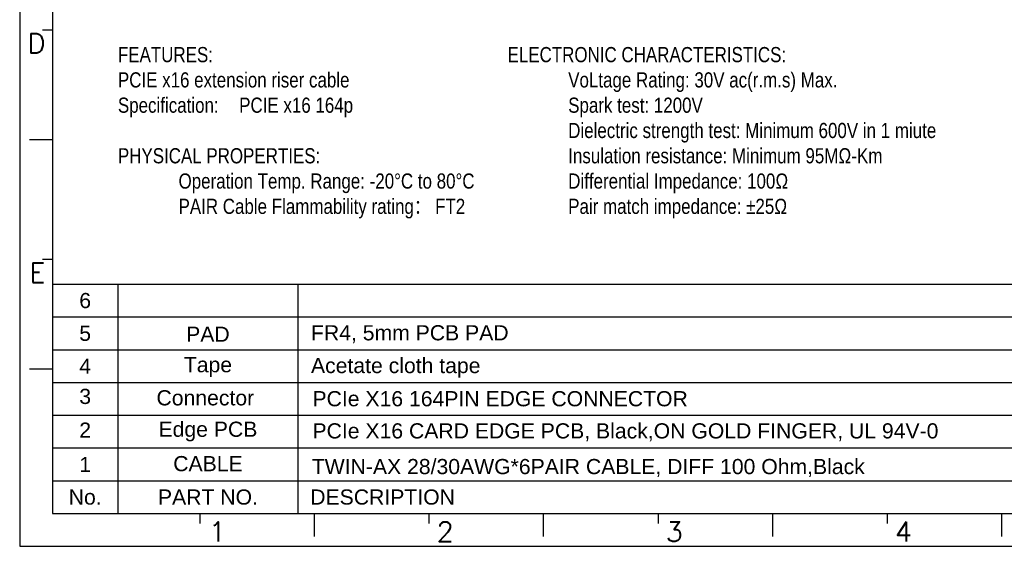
# Model space of a CAD drawing. Header units: millimetres. Extents: x 14 to 338, y 9 to 236.
# Tile 1 of 24: x 14 to 176, y 9 to 96. Entities that reach past the tile are written whole.
import ezdxf

# ---------------------------------------------------------------- set-up
doc = ezdxf.new("R2010")
doc.units = ezdxf.units.MM
doc.layers.add('FORM', color=7, linetype='Continuous')
doc.styles.get("Standard").update_dxf_attribs({"font": 'arial.ttf'})
doc.styles.add('註記文字 (ISO)', font='PMingLiU.ttf', dxfattribs={"width": 0.8})

msp = doc.modelspace()

# ---------------------------------------------------------------- linework, layer by layer
at = {"layer": 'FORM'}
for p, q in [((13.66, 236.246), (13.66, 9.446)), ((19.06, 230.846), (19.06, 14.846)), ((19.06, 94.496), (17.44, 94.496)), ((15.28, 76.496), (19.06, 76.496)), ((19.06, 56.696), (17.44, 56.696)), ((19.06, 52.646), (235.06, 52.646)), ((29.86, 52.646), (29.86, 14.846)), ((59.56, 52.646), (59.56, 14.846)), ((19.06, 47.246), (235.06, 47.246)), ((19.06, 41.846), (235.06, 41.846)), ((15.28, 38.696), (19.06, 38.696)), ((19.06, 36.446), (235.06, 36.446)), ((19.06, 31.046), (235.06, 31.046)), ((19.06, 25.646), (235.06, 25.646)), ((19.06, 20.246), (235.06, 20.246)), ((19.06, 14.846), (332.26, 14.846)), ((19.06, 14.846), (235.06, 14.846)), ((43.36, 14.846), (43.36, 13.226)), ((62.26, 11.066), (62.26, 14.846)), ((81.16, 14.846), (81.16, 13.226)), ((100.06, 11.066), (100.06, 14.846)), ((118.96, 14.846), (118.96, 13.226)), ((137.86, 11.066), (137.86, 14.846)), ((156.76, 14.846), (156.76, 13.226)), ((175.66, 11.066), (175.66, 14.846)), ((13.66, 9.446), (337.66, 9.446))]:
    msp.add_line(p, q, dxfattribs=at)

# ---------------------------------------------------------------- texts
at = {"char_height": 2.5, "width": 107.3406, "attachment_point": 1, "style": '註記文字 (ISO)'}
for s, insert in [('{\\fArial|b0|i0|c0|p0;\\P\\C5;FEATURES:\\PPCIE x16 extension riser cable\\PSpecification: ^IPCIE x16 164p\\P\\PPHYSICAL PROPERTIES:\\P^IOperation Temp. Range: -20°C to 80°C \\P^IPAIR Cable Flammability rating： FT2\\P\\P^I}', (29.86, 95.894)), ('{\\fArial|b0|i0|c0|p0;\\P\\C5;ELECTRONIC CHARACTERISTICS:\\P^IVoLtage Rating: 30V ac(r.m.s) Max.\\P^ISpark test: 1200V\\P^IDielectric strength test: Minimum 600V in 1 miute\\P^IInsulation resistance: Minimum 95MΩ-Km\\P^IDifferential Impedance: 100Ω\\P^IPair match impedance: ±25Ω}', (94.128, 95.894))]:
    msp.add_mtext(s, dxfattribs=dict(at, insert=insert))
at = {"layer": 'FORM', "lineweight": 0}
for s, p in [('FR4, 5mm PCB PAD', (61.705, 43.386)), ('Acetate cloth tape', (61.705, 37.986)), ('PCIe X16 164PIN EDGE CONNECTOR', (61.952, 32.517)), ('PCIe X16 CARD EDGE PCB, Black,ON GOLD FINGER, UL 94V-0', (61.952, 27.217)), ('TWIN-AX 28/30AWG*6PAIR CABLE, DIFF 100 Ohm,Black', (61.839, 21.336))]:
    msp.add_text(s, height=2.5, dxfattribs=at).set_placement(p)
at = {"layer": 'FORM'}
for s, insert, char_height, width, attachment_point in [('{\\Fsimplex.shx;D}', (17.883, 93.957), 3.24, 22.78238, 3), ('{\\Fsimplex.shx;E}', (17.883, 56.157), 3.24, 22.78238, 3), ('{6}', (24.46, 49.93), 2.5, 10.8, 5), ('{5}', (24.46, 44.53), 2.5, 10.8, 5), ('{PAD}', (44.71, 44.395), 2.5, 27, 5), ('{4}', (24.46, 39.13), 2.5, 10.8, 5), ('{Tape}', (44.71, 38.995), 2.5, 27, 5), ('{3}', (24.46, 34.131), 2.5, 10.8, 5), ('{Connector}', (44.278, 33.9), 2.5, 27, 5), ('{2}', (24.46, 28.592), 2.5, 10.8, 5), ('{Edge PCB}', (44.71, 28.361), 2.5, 27, 5), ('{1}', (24.46, 22.917), 2.5, 10.8, 5), ('{CABLE}', (44.71, 23.052), 2.5, 27, 5), ('{No.}', (24.46, 17.546), 2.5, 10.8, 5), ('{PART NO.}', (44.71, 17.546), 2.5, 27, 5), ('{DESCRIPTION}', (73.514, 17.546), 2.5, 27, 5), ('{\\Fsimplex.shx;1}', (44.86, 10.226), 3.24, 33.11269, 7), ('{\\Fsimplex.shx;2}', (82.445, 10.226), 3.24, 33.11269, 7), ('{\\Fsimplex.shx;3}', (120.245, 10.226), 3.24, 33.11269, 7), ('{\\Fsimplex.shx;4}', (158.045, 10.226), 3.24, 33.11269, 7)]:
    msp.add_mtext(s, dxfattribs=dict(at, insert=insert, char_height=char_height, width=width, attachment_point=attachment_point))

doc.saveas('drawing.dxf')
